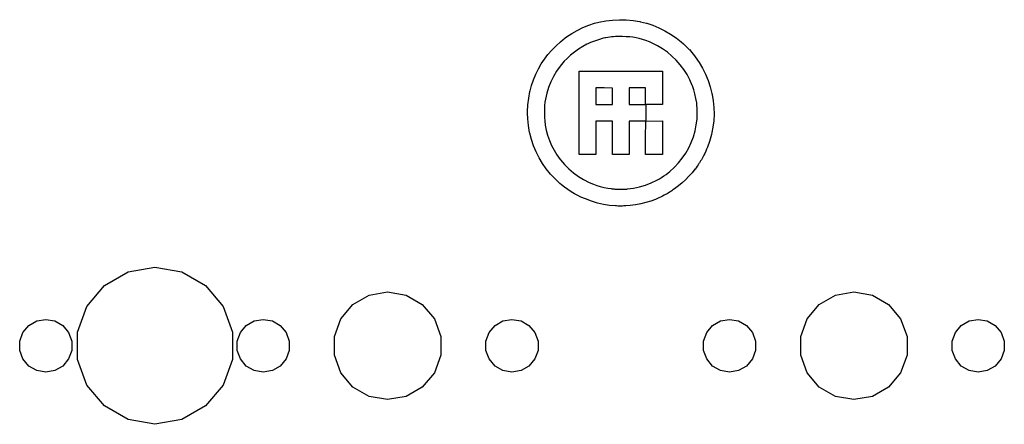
# Model space of a CAD drawing. Extents: x 50 to 349, y -142 to -48.
# Tile 8 of 10: x 309 to 349, y -137 to -120. Entities that reach past the tile are written whole.
import ezdxf

# ---------------------------------------------------------------- set-up
doc = ezdxf.new("R2010")
doc.units = 0
doc.header["$MEASUREMENT"] = 0
doc.layers.add('BLACK', color=7, linetype='CONTINUOUS')

msp = doc.modelspace()

# ---------------------------------------------------------------- linework, layer by layer
at = {"layer": 'Black'}
for p, q in [((331.828, -120.34), (332.064, -120.243)), ((332.064, -120.243), (332.064, -120.243)), ((332.064, -120.243), (332.065, -120.243)), ((332.065, -120.243), (332.303, -120.164)), ((332.303, -120.164), (332.303, -120.164)), ((332.303, -120.164), (332.304, -120.164)), ((332.304, -120.164), (332.48, -120.118)), ((332.48, -120.118), (332.757, -120.063)), ((332.48, -120.118), (332.48, -120.118)), ((332.48, -120.118), (332.48, -120.118)), ((332.757, -120.063), (333.036, -120.029)), ((332.757, -120.063), (332.757, -120.063)), ((332.757, -120.063), (332.757, -120.063)), ((333.036, -120.029), (333.036, -120.029)), ((333.036, -120.029), (333.037, -120.029)), ((333.037, -120.029), (333.316, -120.015)), ((333.316, -120.015), (333.317, -120.015)), ((333.317, -120.015), (333.317, -120.015)), ((333.317, -120.015), (333.597, -120.021)), ((333.597, -120.021), (333.597, -120.021)), ((333.597, -120.021), (333.598, -120.021)), ((333.598, -120.021), (333.878, -120.048)), ((333.878, -120.048), (333.878, -120.048)), ((333.878, -120.048), (333.878, -120.048)), ((333.878, -120.048), (334.158, -120.094)), ((334.158, -120.094), (334.158, -120.094)), ((334.158, -120.094), (334.158, -120.094)), ((334.158, -120.094), (334.174, -120.098)), ((334.174, -120.098), (334.174, -120.098)), ((334.174, -120.098), (334.174, -120.098)), ((334.174, -120.098), (334.431, -120.161)), ((334.431, -120.161), (334.432, -120.161)), ((334.432, -120.161), (334.432, -120.162)), ((334.432, -120.162), (334.686, -120.245)), ((334.686, -120.245), (334.686, -120.245)), ((334.686, -120.245), (334.686, -120.245)), ((334.686, -120.245), (334.935, -120.347)), ((331.163, -120.72), (331.373, -120.58)), ((331.373, -120.58), (331.373, -120.58)), ((331.373, -120.58), (331.374, -120.58)), ((331.374, -120.58), (331.596, -120.453)), ((331.596, -120.453), (331.827, -120.34)), ((331.596, -120.453), (331.596, -120.453)), ((331.596, -120.453), (331.596, -120.453)), ((331.827, -120.34), (331.828, -120.34)), ((331.828, -120.34), (331.828, -120.34)), ((334.935, -120.347), (334.935, -120.347)), ((334.935, -120.347), (334.935, -120.347)), ((334.935, -120.347), (335.177, -120.466)), ((335.177, -120.466), (335.177, -120.466)), ((335.177, -120.466), (335.177, -120.467)), ((335.177, -120.467), (335.41, -120.603)), ((335.41, -120.603), (335.41, -120.603)), ((335.41, -120.603), (335.411, -120.603)), ((335.411, -120.603), (335.634, -120.756)), ((330.732, -121.081), (330.914, -120.916)), ((330.914, -120.916), (331.103, -120.764)), ((330.914, -120.916), (330.914, -120.916)), ((330.914, -120.916), (330.914, -120.916)), ((331.103, -120.764), (331.104, -120.764)), ((331.104, -120.764), (331.163, -120.721)), ((331.104, -120.764), (331.104, -120.764)), ((331.163, -120.721), (331.163, -120.72)), ((331.163, -120.72), (331.163, -120.72)), ((331.992, -121.017), (331.818, -121.112)), ((332.03, -120.999), (331.992, -121.017)), ((332.136, -120.952), (332.03, -120.999)), ((332.254, -120.905), (332.136, -120.952)), ((332.377, -120.861), (332.254, -120.905)), ((332.5, -120.821), (332.377, -120.861)), ((332.616, -120.788), (332.5, -120.821)), ((332.721, -120.763), (332.616, -120.788)), ((332.768, -120.754), (332.721, -120.763)), ((332.848, -120.739), (332.768, -120.754)), ((332.923, -120.728), (332.848, -120.739)), ((332.997, -120.719), (332.923, -120.728)), ((333.075, -120.713), (332.997, -120.719)), ((333.16, -120.709), (333.075, -120.713)), ((333.257, -120.707), (333.16, -120.709)), ((333.37, -120.707), (333.257, -120.707)), ((333.441, -120.707), (333.37, -120.707)), ((333.598, -120.711), (333.441, -120.707)), ((333.74, -120.72), (333.598, -120.711)), ((333.873, -120.735), (333.74, -120.72)), ((334.001, -120.756), (333.873, -120.735)), ((334.127, -120.785), (334.001, -120.756)), ((334.256, -120.823), (334.127, -120.785)), ((334.393, -120.869), (334.256, -120.823)), ((334.542, -120.925), (334.393, -120.869)), ((334.657, -120.973), (334.542, -120.925)), ((334.874, -121.08), (334.657, -120.973)), ((335.082, -121.205), (334.874, -121.08)), ((335.634, -120.756), (335.634, -120.756)), ((335.634, -120.756), (335.634, -120.757)), ((335.634, -120.757), (335.846, -120.925)), ((335.846, -120.925), (335.846, -120.925)), ((335.846, -120.925), (335.846, -120.925)), ((335.846, -120.925), (335.93, -120.999)), ((335.93, -120.999), (335.93, -120.999)), ((335.93, -120.999), (335.93, -120.999)), ((335.93, -120.999), (336.059, -121.12)), ((330.254, -121.633), (330.399, -121.443)), ((330.399, -121.443), (330.559, -121.258)), ((330.399, -121.443), (330.399, -121.443)), ((330.399, -121.443), (330.399, -121.443)), ((330.559, -121.258), (330.559, -121.258)), ((330.559, -121.258), (330.56, -121.258)), ((330.56, -121.258), (330.732, -121.082)), ((330.732, -121.082), (330.732, -121.081)), ((330.732, -121.082), (330.732, -121.082)), ((331.321, -121.466), (331.177, -121.598)), ((331.479, -121.339), (331.321, -121.466)), ((331.645, -121.22), (331.479, -121.339)), ((331.818, -121.112), (331.645, -121.22)), ((335.279, -121.346), (335.082, -121.205)), ((335.466, -121.502), (335.279, -121.346)), ((336.059, -121.12), (336.059, -121.12)), ((336.059, -121.12), (336.059, -121.12)), ((336.059, -121.12), (336.174, -121.239)), ((336.174, -121.239), (336.174, -121.239)), ((336.174, -121.239), (336.175, -121.239)), ((336.175, -121.239), (336.283, -121.362)), ((336.283, -121.362), (336.283, -121.362)), ((336.283, -121.362), (336.283, -121.362)), ((336.283, -121.362), (336.389, -121.494)), ((330.015, -122.023), (330.127, -121.826)), ((330.127, -121.826), (330.254, -121.634)), ((330.127, -121.826), (330.127, -121.826)), ((330.127, -121.826), (330.127, -121.826)), ((330.254, -121.634), (330.254, -121.633)), ((330.254, -121.633), (330.254, -121.633)), ((331.064, -121.715), (330.9, -121.914)), ((331.177, -121.598), (331.064, -121.715)), ((335.64, -121.672), (335.466, -121.502)), ((335.801, -121.856), (335.64, -121.672)), ((335.948, -122.053), (335.801, -121.856)), ((336.389, -121.494), (336.389, -121.494)), ((336.389, -121.494), (336.389, -121.494)), ((336.389, -121.494), (336.416, -121.531)), ((336.416, -121.531), (336.416, -121.531)), ((336.416, -121.531), (336.416, -121.531)), ((336.416, -121.531), (336.577, -121.76)), ((336.577, -121.76), (336.577, -121.76)), ((336.577, -121.76), (336.577, -121.761)), ((336.577, -121.761), (336.718, -121.997)), ((329.809, -122.475), (329.904, -122.247)), ((329.904, -122.247), (330.015, -122.023)), ((329.904, -122.247), (329.904, -122.247)), ((329.904, -122.247), (329.904, -122.247)), ((330.015, -122.023), (330.015, -122.023)), ((330.015, -122.023), (330.015, -122.023)), ((330.753, -122.121), (330.624, -122.336)), ((330.9, -121.914), (330.753, -122.121)), ((331.673, -122.128), (331.673, -122.127)), ((331.673, -122.127), (331.674, -122.127)), ((331.673, -123.137), (331.673, -122.128)), ((331.673, -122.128), (331.673, -122.128)), ((331.674, -122.126), (331.674, -122.125)), ((331.674, -122.125), (331.674, -122.125)), ((331.674, -122.125), (331.675, -122.125)), ((331.674, -122.127), (331.674, -122.126)), ((331.674, -122.126), (331.674, -122.126)), ((331.674, -122.127), (331.674, -122.127)), ((331.675, -122.125), (331.675, -122.124)), ((331.675, -122.124), (331.675, -122.124)), ((331.675, -122.124), (331.676, -122.124)), ((331.676, -122.124), (331.676, -122.124)), ((331.676, -122.124), (331.677, -122.124)), ((331.677, -122.124), (331.677, -122.123)), ((331.677, -122.123), (331.678, -122.123)), ((331.677, -122.124), (331.677, -122.124)), ((331.678, -122.123), (331.678, -122.123)), ((331.678, -122.123), (335.072, -122.123)), ((335.072, -122.123), (335.072, -122.123)), ((335.072, -122.123), (335.073, -122.123)), ((335.073, -122.123), (335.073, -122.124)), ((335.073, -122.124), (335.073, -122.124)), ((335.073, -122.124), (335.074, -122.124)), ((335.074, -122.124), (335.074, -122.124)), ((335.074, -122.124), (335.075, -122.124)), ((335.075, -122.124), (335.075, -122.124)), ((335.075, -122.124), (335.075, -122.125)), ((335.075, -122.125), (335.076, -122.125)), ((335.076, -122.125), (335.076, -122.125)), ((335.076, -122.125), (335.076, -122.126)), ((335.076, -122.126), (335.076, -122.126)), ((335.076, -122.126), (335.076, -122.127)), ((335.076, -122.127), (335.076, -122.127)), ((335.076, -122.127), (335.077, -122.127)), ((335.077, -122.127), (335.077, -122.128)), ((335.077, -122.128), (335.077, -122.128)), ((335.077, -122.128), (335.077, -123.48)), ((336.08, -122.261), (335.948, -122.053)), ((336.196, -122.479), (336.08, -122.261)), ((336.718, -121.997), (336.718, -121.997)), ((336.718, -121.997), (336.718, -121.998)), ((336.718, -121.998), (336.841, -122.242)), ((336.841, -122.242), (336.841, -122.243)), ((336.841, -122.243), (336.841, -122.243)), ((336.841, -122.243), (336.945, -122.496)), ((329.729, -122.704), (329.809, -122.475)), ((329.809, -122.475), (329.809, -122.475)), ((329.809, -122.475), (329.809, -122.475)), ((330.514, -122.559), (330.422, -122.788)), ((330.624, -122.336), (330.514, -122.559)), ((336.295, -122.708), (336.196, -122.479)), ((336.945, -122.496), (336.945, -122.496)), ((336.945, -122.496), (336.945, -122.496)), ((336.945, -122.496), (337.032, -122.758)), ((329.611, -123.223), (329.664, -122.946)), ((329.664, -122.945), (329.668, -122.93)), ((329.664, -122.946), (329.664, -122.945)), ((329.664, -122.946), (329.664, -122.946)), ((329.668, -122.93), (329.729, -122.704)), ((329.668, -122.93), (329.668, -122.93)), ((329.668, -122.93), (329.668, -122.93)), ((329.729, -122.704), (329.729, -122.704)), ((329.729, -122.704), (329.729, -122.704)), ((330.35, -123.024), (330.296, -123.265)), ((330.422, -122.788), (330.35, -123.024)), ((332.692, -122.806), (332.354, -122.804)), ((332.354, -122.804), (332.354, -123.137)), ((333.03, -122.809), (332.692, -122.806)), ((333.03, -123.48), (333.03, -122.809)), ((334.051, -122.804), (333.715, -122.804)), ((333.715, -122.804), (333.718, -123.142)), ((334.386, -122.804), (334.051, -122.804)), ((334.386, -123.48), (334.386, -122.804)), ((336.298, -122.717), (336.295, -122.708)), ((336.354, -122.878), (336.298, -122.717)), ((336.403, -123.053), (336.354, -122.878)), ((336.444, -123.235), (336.403, -123.053)), ((337.032, -122.758), (337.032, -122.759)), ((337.032, -122.759), (337.032, -122.759)), ((337.032, -122.759), (337.1, -123.03)), ((337.1, -123.03), (337.1, -123.031)), ((337.1, -123.031), (337.1, -123.031)), ((337.1, -123.031), (337.108, -123.068)), ((337.108, -123.068), (337.108, -123.068)), ((337.108, -123.068), (337.108, -123.069)), ((337.108, -123.069), (337.153, -123.337)), ((329.578, -123.502), (329.611, -123.223)), ((329.611, -123.223), (329.611, -123.223)), ((329.611, -123.223), (329.611, -123.223)), ((330.276, -123.394), (330.262, -123.531)), ((330.296, -123.265), (330.276, -123.394)), ((331.673, -125.522), (331.673, -123.137)), ((332.354, -123.137), (332.354, -123.218)), ((332.354, -123.218), (332.355, -123.293)), ((332.355, -123.293), (332.355, -123.293)), ((332.355, -123.293), (332.355, -123.358)), ((332.355, -123.358), (332.357, -123.413)), ((332.357, -123.413), (332.358, -123.453)), ((332.358, -123.453), (332.36, -123.476)), ((332.36, -123.476), (332.36, -123.479)), ((332.36, -123.479), (332.368, -123.48)), ((332.368, -123.48), (332.397, -123.481)), ((332.397, -123.481), (332.441, -123.482)), ((332.441, -123.482), (332.499, -123.483)), ((332.499, -123.483), (332.499, -123.483)), ((332.499, -123.483), (332.568, -123.483)), ((332.568, -123.483), (332.644, -123.483)), ((332.644, -123.483), (332.699, -123.482)), ((332.699, -123.482), (333.03, -123.48)), ((333.718, -123.142), (333.72, -123.48)), ((333.72, -123.48), (334.053, -123.482)), ((334.053, -123.482), (334.391, -123.485)), ((334.386, -123.481), (334.386, -123.48)), ((334.386, -123.48), (334.386, -123.48)), ((334.386, -123.48), (334.386, -123.48)), ((334.387, -123.482), (334.386, -123.481)), ((334.386, -123.481), (334.386, -123.481)), ((334.387, -123.483), (334.387, -123.482)), ((334.387, -123.482), (334.387, -123.482)), ((334.387, -123.482), (334.387, -123.482)), ((334.388, -123.483), (334.387, -123.483)), ((334.388, -123.484), (334.388, -123.483)), ((334.388, -123.483), (334.388, -123.483)), ((334.389, -123.484), (334.388, -123.484)), ((334.388, -123.484), (334.388, -123.484)), ((334.39, -123.484), (334.389, -123.484)), ((334.389, -123.484), (334.389, -123.484)), ((334.391, -123.484), (334.39, -123.484)), ((334.39, -123.484), (334.39, -123.484)), ((334.391, -123.485), (334.391, -123.484)), ((335.072, -123.485), (334.391, -123.485)), ((334.391, -123.485), (334.391, -123.485)), ((334.391, -123.485), (334.392, -123.485)), ((334.392, -123.485), (334.392, -123.485)), ((334.392, -123.485), (334.393, -123.485)), ((334.393, -123.485), (334.393, -123.486)), ((334.393, -123.486), (334.393, -123.486)), ((334.393, -123.486), (334.394, -123.486)), ((334.394, -123.486), (334.394, -123.486)), ((334.394, -123.486), (334.395, -123.487)), ((334.395, -123.487), (334.395, -123.487)), ((334.395, -123.487), (334.395, -123.487)), ((334.395, -123.487), (334.395, -123.488)), ((334.395, -123.488), (334.395, -123.488)), ((334.395, -123.488), (334.396, -123.488)), ((334.396, -123.488), (334.396, -123.489)), ((334.396, -123.489), (334.396, -123.489)), ((334.396, -123.489), (334.396, -123.49)), ((334.396, -123.49), (334.396, -123.49)), ((334.396, -123.49), (334.396, -124.16)), ((335.073, -123.484), (335.072, -123.484)), ((335.072, -123.484), (335.072, -123.485)), ((335.074, -123.484), (335.073, -123.484)), ((335.073, -123.484), (335.073, -123.484)), ((335.073, -123.484), (335.073, -123.484)), ((335.075, -123.484), (335.074, -123.484)), ((335.074, -123.484), (335.074, -123.484)), ((335.076, -123.483), (335.075, -123.483)), ((335.075, -123.483), (335.075, -123.483)), ((335.075, -123.483), (335.075, -123.484)), ((335.077, -123.48), (335.076, -123.481)), ((335.076, -123.481), (335.076, -123.481)), ((335.076, -123.481), (335.076, -123.482)), ((335.076, -123.482), (335.076, -123.482)), ((335.076, -123.482), (335.076, -123.482)), ((335.076, -123.482), (335.076, -123.483)), ((335.077, -123.48), (335.077, -123.48)), ((335.077, -123.48), (335.077, -123.48)), ((336.475, -123.419), (336.444, -123.235)), ((336.478, -123.446), (336.475, -123.419)), ((336.486, -123.524), (336.478, -123.446)), ((337.153, -123.337), (337.153, -123.337)), ((337.153, -123.337), (337.153, -123.338)), ((337.153, -123.338), (337.178, -123.608)), ((329.565, -123.782), (329.578, -123.502)), ((329.565, -123.783), (329.565, -123.782)), ((329.566, -123.84), (329.565, -123.783)), ((329.565, -123.783), (329.565, -123.783)), ((329.572, -124.063), (329.566, -123.84)), ((329.578, -123.502), (329.578, -123.502)), ((329.578, -123.502), (329.578, -123.502)), ((330.254, -123.681), (330.252, -123.84)), ((330.252, -123.84), (330.257, -124.001)), ((330.262, -123.531), (330.254, -123.681)), ((336.491, -123.616), (336.486, -123.524)), ((336.495, -123.715), (336.491, -123.616)), ((336.497, -123.816), (336.495, -123.715)), ((336.497, -123.914), (336.497, -123.816)), ((337.184, -123.88), (337.171, -124.15)), ((337.178, -123.608), (337.178, -123.608)), ((337.178, -123.608), (337.178, -123.609)), ((337.178, -123.609), (337.184, -123.88)), ((337.184, -123.88), (337.184, -123.88)), ((337.184, -123.88), (337.184, -123.88)), ((329.6, -124.344), (329.572, -124.063)), ((329.572, -124.063), (329.572, -124.063)), ((329.572, -124.063), (329.572, -124.063)), ((330.257, -124.001), (330.267, -124.159)), ((330.267, -124.159), (330.284, -124.309)), ((332.692, -124.168), (332.354, -124.165)), ((332.354, -124.165), (332.354, -125.522)), ((333.03, -124.17), (332.692, -124.168)), ((333.035, -125.522), (333.03, -124.17)), ((334.391, -124.165), (333.715, -124.165)), ((333.715, -124.165), (333.715, -125.522)), ((334.388, -124.844), (334.391, -124.165)), ((334.391, -124.165), (334.391, -124.165)), ((334.391, -124.165), (334.391, -124.165)), ((334.396, -124.16), (335.072, -124.155)), ((334.396, -124.16), (334.396, -124.16)), ((334.396, -124.16), (334.396, -124.16)), ((335.072, -124.155), (335.072, -124.155)), ((335.072, -124.155), (335.073, -124.155)), ((335.073, -124.155), (335.073, -124.155)), ((335.073, -124.155), (335.073, -124.155)), ((335.073, -124.155), (335.074, -124.156)), ((335.074, -124.156), (335.074, -124.156)), ((335.074, -124.156), (335.075, -124.156)), ((335.075, -124.156), (335.075, -124.156)), ((335.075, -124.156), (335.075, -124.156)), ((335.075, -124.156), (335.076, -124.157)), ((335.076, -124.157), (335.076, -124.157)), ((335.076, -124.157), (335.076, -124.157)), ((335.076, -124.157), (335.076, -124.158)), ((335.076, -124.158), (335.076, -124.158)), ((335.076, -124.158), (335.076, -124.159)), ((335.076, -124.159), (335.077, -124.159)), ((335.077, -124.159), (335.077, -124.16)), ((335.077, -124.16), (335.077, -124.16)), ((335.077, -124.16), (335.077, -125.522)), ((336.46, -124.317), (336.49, -124.078)), ((336.49, -124.078), (336.495, -124.003)), ((336.495, -124.003), (336.497, -123.914)), ((337.171, -124.15), (337.138, -124.417)), ((337.171, -124.15), (337.171, -124.15)), ((337.171, -124.15), (337.171, -124.15)), ((329.648, -124.623), (329.6, -124.344)), ((329.6, -124.344), (329.6, -124.344)), ((329.6, -124.344), (329.6, -124.344)), ((329.648, -124.624), (329.648, -124.623)), ((329.648, -124.623), (329.648, -124.623)), ((329.655, -124.66), (329.648, -124.624)), ((329.722, -124.918), (329.655, -124.66)), ((329.655, -124.66), (329.655, -124.66)), ((329.655, -124.66), (329.655, -124.66)), ((330.284, -124.309), (330.287, -124.332)), ((330.287, -124.332), (330.326, -124.536)), ((330.326, -124.536), (330.383, -124.744)), ((336.341, -124.805), (336.41, -124.565)), ((336.41, -124.565), (336.46, -124.317)), ((337.098, -124.625), (337.077, -124.715)), ((337.138, -124.417), (337.098, -124.625)), ((337.098, -124.625), (337.098, -124.625)), ((337.098, -124.625), (337.098, -124.625)), ((337.138, -124.417), (337.138, -124.417)), ((337.138, -124.417), (337.138, -124.417)), ((329.808, -125.171), (329.722, -124.918)), ((329.722, -124.918), (329.722, -124.918)), ((329.722, -124.918), (329.722, -124.918)), ((330.383, -124.744), (330.457, -124.951)), ((330.457, -124.951), (330.546, -125.156)), ((334.386, -125.522), (334.388, -124.844)), ((336.149, -125.262), (336.254, -125.038)), ((336.254, -125.038), (336.341, -124.805)), ((336.973, -125.081), (336.948, -125.149)), ((336.976, -125.072), (336.973, -125.081)), ((336.973, -125.081), (336.973, -125.081)), ((336.973, -125.081), (336.973, -125.081)), ((337, -124.996), (336.976, -125.072)), ((336.976, -125.072), (336.976, -125.072)), ((336.976, -125.072), (336.976, -125.072)), ((337.026, -124.907), (337, -124.996)), ((337, -124.996), (337, -124.996)), ((337, -124.996), (337, -124.996)), ((337.053, -124.812), (337.026, -124.907)), ((337.026, -124.907), (337.026, -124.907)), ((337.026, -124.907), (337.026, -124.907)), ((337.077, -124.715), (337.053, -124.811)), ((337.053, -124.811), (337.053, -124.811)), ((337.053, -124.811), (337.053, -124.812)), ((337.077, -124.715), (337.077, -124.715)), ((337.077, -124.715), (337.077, -124.715)), ((329.808, -125.172), (329.808, -125.171)), ((329.913, -125.419), (329.808, -125.172)), ((329.808, -125.172), (329.808, -125.172)), ((330.035, -125.66), (329.913, -125.419)), ((329.913, -125.419), (329.913, -125.419)), ((329.913, -125.419), (329.913, -125.419)), ((330.546, -125.156), (330.649, -125.356)), ((330.649, -125.356), (330.765, -125.546)), ((335.888, -125.681), (336.027, -125.477)), ((336.027, -125.477), (336.149, -125.262)), ((336.804, -125.483), (336.766, -125.562)), ((336.843, -125.398), (336.804, -125.483)), ((336.804, -125.483), (336.804, -125.483)), ((336.804, -125.483), (336.804, -125.483)), ((336.882, -125.311), (336.843, -125.397)), ((336.843, -125.397), (336.843, -125.398)), ((336.843, -125.398), (336.843, -125.398)), ((336.917, -125.226), (336.882, -125.311)), ((336.882, -125.311), (336.882, -125.311)), ((336.882, -125.311), (336.882, -125.311)), ((336.948, -125.149), (336.917, -125.226)), ((336.917, -125.226), (336.917, -125.226)), ((336.917, -125.226), (336.917, -125.226)), ((336.948, -125.149), (336.948, -125.149)), ((336.948, -125.149), (336.948, -125.149)), ((330.174, -125.892), (330.035, -125.66)), ((330.035, -125.66), (330.035, -125.66)), ((330.035, -125.66), (330.035, -125.66)), ((330.33, -126.115), (330.174, -125.892)), ((330.174, -125.892), (330.174, -125.892)), ((330.174, -125.892), (330.174, -125.892)), ((330.765, -125.546), (330.893, -125.726)), ((330.893, -125.726), (330.905, -125.742)), ((330.905, -125.742), (331.069, -125.934)), ((331.673, -125.523), (331.673, -125.522)), ((331.673, -125.522), (331.673, -125.522)), ((331.674, -125.523), (331.673, -125.523)), ((331.674, -125.524), (331.674, -125.523)), ((331.674, -125.523), (331.674, -125.523)), ((331.674, -125.525), (331.674, -125.524)), ((331.674, -125.524), (331.674, -125.524)), ((331.675, -125.525), (331.674, -125.525)), ((331.674, -125.525), (331.674, -125.525)), ((331.675, -125.526), (331.675, -125.525)), ((331.676, -125.526), (331.675, -125.526)), ((331.675, -125.526), (331.675, -125.526)), ((331.677, -125.526), (331.676, -125.526)), ((331.676, -125.526), (331.676, -125.526)), ((331.677, -125.527), (331.677, -125.526)), ((331.677, -125.526), (331.677, -125.526)), ((331.678, -125.527), (331.677, -125.527)), ((332.349, -125.527), (331.678, -125.527)), ((331.678, -125.527), (331.678, -125.527)), ((332.35, -125.527), (332.349, -125.527)), ((332.349, -125.527), (332.349, -125.527)), ((332.351, -125.526), (332.35, -125.526)), ((332.35, -125.526), (332.35, -125.527)), ((332.352, -125.526), (332.351, -125.526)), ((332.351, -125.526), (332.351, -125.526)), ((332.351, -125.526), (332.351, -125.526)), ((332.353, -125.525), (332.352, -125.525)), ((332.352, -125.525), (332.352, -125.526)), ((332.352, -125.526), (332.352, -125.526)), ((332.354, -125.523), (332.353, -125.524)), ((332.353, -125.524), (332.353, -125.524)), ((332.353, -125.524), (332.353, -125.525)), ((332.353, -125.525), (332.353, -125.525)), ((332.354, -125.522), (332.354, -125.522)), ((332.354, -125.522), (332.354, -125.523)), ((332.354, -125.523), (332.354, -125.523)), ((332.354, -125.523), (332.354, -125.523)), ((333.035, -125.523), (333.035, -125.522)), ((333.035, -125.522), (333.035, -125.522)), ((333.035, -125.524), (333.035, -125.523)), ((333.035, -125.523), (333.035, -125.523)), ((333.035, -125.523), (333.035, -125.523)), ((333.036, -125.524), (333.035, -125.524)), ((333.036, -125.525), (333.036, -125.524)), ((333.037, -125.526), (333.036, -125.525)), ((333.036, -125.525), (333.036, -125.525)), ((333.036, -125.525), (333.036, -125.525)), ((333.038, -125.526), (333.037, -125.526)), ((333.037, -125.526), (333.037, -125.526)), ((333.037, -125.526), (333.037, -125.526)), ((333.039, -125.526), (333.038, -125.526)), ((333.038, -125.526), (333.038, -125.526)), ((333.039, -125.527), (333.039, -125.526)), ((333.04, -125.527), (333.039, -125.527)), ((333.039, -125.527), (333.039, -125.527)), ((333.71, -125.527), (333.04, -125.527)), ((333.711, -125.527), (333.71, -125.527)), ((333.712, -125.526), (333.711, -125.527)), ((333.711, -125.527), (333.711, -125.527)), ((333.713, -125.526), (333.712, -125.526)), ((333.712, -125.526), (333.712, -125.526)), ((333.712, -125.526), (333.712, -125.526)), ((333.714, -125.525), (333.713, -125.526)), ((333.713, -125.526), (333.713, -125.526)), ((333.713, -125.526), (333.713, -125.526)), ((333.715, -125.524), (333.714, -125.525)), ((333.714, -125.525), (333.714, -125.525)), ((333.714, -125.525), (333.714, -125.525)), ((333.715, -125.522), (333.715, -125.522)), ((333.715, -125.522), (333.715, -125.523)), ((333.715, -125.523), (333.715, -125.523)), ((333.715, -125.523), (333.715, -125.523)), ((333.715, -125.523), (333.715, -125.524)), ((333.715, -125.524), (333.715, -125.524)), ((334.386, -125.523), (334.386, -125.522)), ((334.386, -125.522), (334.386, -125.522)), ((334.386, -125.524), (334.386, -125.523)), ((334.386, -125.523), (334.386, -125.523)), ((334.386, -125.523), (334.386, -125.523)), ((334.387, -125.524), (334.386, -125.524)), ((334.387, -125.525), (334.387, -125.524)), ((334.388, -125.526), (334.387, -125.525)), ((334.387, -125.525), (334.387, -125.525)), ((334.387, -125.525), (334.387, -125.525)), ((334.389, -125.526), (334.388, -125.526)), ((334.388, -125.526), (334.388, -125.526)), ((334.388, -125.526), (334.388, -125.526)), ((334.39, -125.526), (334.389, -125.526)), ((334.389, -125.526), (334.389, -125.526)), ((334.39, -125.527), (334.39, -125.526)), ((334.391, -125.527), (334.39, -125.527)), ((334.39, -125.527), (334.39, -125.527)), ((335.072, -125.527), (334.391, -125.527)), ((335.073, -125.527), (335.072, -125.527)), ((335.072, -125.527), (335.072, -125.527)), ((335.074, -125.526), (335.073, -125.526)), ((335.073, -125.526), (335.073, -125.526)), ((335.073, -125.526), (335.073, -125.527)), ((335.075, -125.526), (335.074, -125.526)), ((335.074, -125.526), (335.074, -125.526)), ((335.076, -125.525), (335.075, -125.525)), ((335.075, -125.525), (335.075, -125.526)), ((335.075, -125.526), (335.075, -125.526)), ((335.077, -125.523), (335.076, -125.523)), ((335.076, -125.523), (335.076, -125.523)), ((335.076, -125.523), (335.076, -125.524)), ((335.076, -125.524), (335.076, -125.524)), ((335.076, -125.524), (335.076, -125.525)), ((335.076, -125.525), (335.076, -125.525)), ((335.077, -125.522), (335.077, -125.522)), ((335.077, -125.522), (335.077, -125.523)), ((335.561, -126.057), (335.733, -125.875)), ((335.733, -125.875), (335.888, -125.681)), ((336.567, -125.902), (336.534, -125.95)), ((336.591, -125.865), (336.567, -125.902)), ((336.567, -125.902), (336.567, -125.902)), ((336.567, -125.902), (336.567, -125.902)), ((336.603, -125.846), (336.591, -125.865)), ((336.591, -125.865), (336.591, -125.865)), ((336.591, -125.865), (336.591, -125.865)), ((336.635, -125.794), (336.603, -125.846)), ((336.603, -125.846), (336.603, -125.846)), ((336.667, -125.741), (336.635, -125.794)), ((336.635, -125.794), (336.635, -125.794)), ((336.635, -125.794), (336.635, -125.794)), ((336.694, -125.697), (336.667, -125.741)), ((336.667, -125.741), (336.667, -125.741)), ((336.667, -125.741), (336.667, -125.741)), ((336.7, -125.687), (336.694, -125.697)), ((336.694, -125.697), (336.694, -125.697)), ((336.694, -125.697), (336.694, -125.697)), ((336.731, -125.631), (336.7, -125.687)), ((336.7, -125.687), (336.7, -125.687)), ((336.7, -125.687), (336.7, -125.687)), ((336.766, -125.562), (336.731, -125.631)), ((336.731, -125.631), (336.731, -125.631)), ((336.731, -125.631), (336.731, -125.631)), ((336.766, -125.562), (336.766, -125.562)), ((336.766, -125.562), (336.766, -125.562)), ((330.501, -126.327), (330.33, -126.115)), ((330.33, -126.115), (330.33, -126.115)), ((330.33, -126.115), (330.33, -126.115)), ((331.069, -125.934), (331.247, -126.113)), ((331.247, -126.113), (331.438, -126.276)), ((331.438, -126.276), (331.641, -126.424)), ((335.222, -126.343), (335.307, -126.279)), ((335.307, -126.279), (335.373, -126.226)), ((335.373, -126.226), (335.561, -126.057)), ((336.289, -126.275), (336.161, -126.418)), ((336.402, -126.134), (336.289, -126.275)), ((336.289, -126.275), (336.289, -126.275)), ((336.289, -126.275), (336.289, -126.275)), ((336.407, -126.127), (336.402, -126.134)), ((336.402, -126.134), (336.402, -126.134)), ((336.402, -126.134), (336.402, -126.134)), ((336.451, -126.067), (336.407, -126.127)), ((336.407, -126.127), (336.407, -126.127)), ((336.407, -126.127), (336.407, -126.127)), ((336.494, -126.007), (336.451, -126.067)), ((336.451, -126.067), (336.451, -126.067)), ((336.451, -126.067), (336.451, -126.067)), ((336.534, -125.951), (336.494, -126.007)), ((336.494, -126.007), (336.494, -126.007)), ((336.494, -126.007), (336.494, -126.007)), ((336.534, -125.95), (336.534, -125.95)), ((336.534, -125.95), (336.534, -125.951)), ((330.687, -126.527), (330.501, -126.327)), ((330.501, -126.327), (330.501, -126.327)), ((330.501, -126.327), (330.501, -126.327)), ((330.688, -126.527), (330.687, -126.527)), ((330.687, -126.527), (330.687, -126.527)), ((330.887, -126.714), (330.688, -126.527)), ((331.641, -126.424), (331.856, -126.556)), ((331.856, -126.556), (332.081, -126.67)), ((332.081, -126.67), (332.258, -126.745)), ((334.385, -126.781), (334.62, -126.691)), ((334.62, -126.691), (334.848, -126.582)), ((334.848, -126.582), (334.875, -126.568)), ((334.875, -126.568), (334.952, -126.523)), ((334.952, -126.523), (335.039, -126.469)), ((335.039, -126.469), (335.131, -126.407)), ((335.131, -126.407), (335.222, -126.343)), ((335.881, -126.69), (335.739, -126.81)), ((335.882, -126.69), (335.881, -126.69)), ((335.881, -126.69), (335.881, -126.69)), ((336.024, -126.558), (335.882, -126.69)), ((336.161, -126.418), (336.024, -126.558)), ((336.024, -126.558), (336.024, -126.558)), ((336.024, -126.558), (336.024, -126.558)), ((336.161, -126.418), (336.161, -126.418)), ((336.161, -126.418), (336.161, -126.418)), ((330.888, -126.714), (330.887, -126.714)), ((330.958, -126.773), (330.888, -126.714)), ((330.888, -126.714), (330.888, -126.714)), ((331.08, -126.867), (330.958, -126.773)), ((330.958, -126.773), (330.958, -126.773)), ((330.958, -126.773), (330.958, -126.773)), ((331.212, -126.961), (331.08, -126.867)), ((331.08, -126.867), (331.08, -126.867)), ((331.08, -126.867), (331.08, -126.867)), ((331.349, -127.051), (331.212, -126.961)), ((331.212, -126.961), (331.212, -126.961)), ((331.212, -126.961), (331.212, -126.961)), ((331.487, -127.134), (331.349, -127.051)), ((331.349, -127.051), (331.349, -127.051)), ((331.349, -127.051), (331.349, -127.051)), ((332.258, -126.745), (332.392, -126.792)), ((332.392, -126.792), (332.538, -126.836)), ((332.538, -126.836), (332.69, -126.873)), ((332.69, -126.873), (332.841, -126.904)), ((332.841, -126.904), (332.983, -126.925)), ((332.983, -126.925), (333.01, -126.928)), ((333.01, -126.928), (333.01, -126.928)), ((333.01, -126.928), (333.058, -126.933)), ((333.058, -126.933), (333.058, -126.933)), ((333.058, -126.933), (333.058, -126.933)), ((333.058, -126.933), (333.101, -126.938)), ((333.101, -126.938), (333.101, -126.938)), ((333.101, -126.938), (333.101, -126.938)), ((333.101, -126.938), (333.134, -126.941)), ((333.134, -126.941), (333.134, -126.941)), ((333.134, -126.941), (333.134, -126.941)), ((333.134, -126.941), (333.147, -126.943)), ((333.147, -126.943), (333.181, -126.945)), ((333.181, -126.945), (333.231, -126.947)), ((333.231, -126.947), (333.293, -126.948)), ((333.293, -126.948), (333.362, -126.948)), ((333.362, -126.948), (333.433, -126.947)), ((333.433, -126.947), (333.503, -126.946)), ((333.503, -126.946), (333.566, -126.944)), ((333.566, -126.944), (333.619, -126.941)), ((333.619, -126.941), (333.644, -126.939)), ((333.644, -126.939), (333.895, -126.906)), ((333.895, -126.906), (334.142, -126.853)), ((334.142, -126.853), (334.385, -126.781)), ((335.312, -127.104), (335.263, -127.134)), ((335.365, -127.071), (335.312, -127.104)), ((335.312, -127.104), (335.312, -127.104)), ((335.415, -127.041), (335.365, -127.071)), ((335.365, -127.071), (335.365, -127.071)), ((335.365, -127.071), (335.365, -127.071)), ((335.418, -127.039), (335.415, -127.041)), ((335.415, -127.041), (335.415, -127.041)), ((335.415, -127.041), (335.415, -127.041)), ((335.419, -127.039), (335.418, -127.039)), ((335.418, -127.039), (335.418, -127.039)), ((335.457, -127.014), (335.419, -127.039)), ((335.507, -126.979), (335.457, -127.014)), ((335.457, -127.014), (335.457, -127.014)), ((335.457, -127.014), (335.457, -127.014)), ((335.564, -126.939), (335.507, -126.979)), ((335.507, -126.979), (335.507, -126.979)), ((335.507, -126.979), (335.507, -126.979)), ((335.624, -126.896), (335.564, -126.939)), ((335.564, -126.939), (335.564, -126.939)), ((335.564, -126.939), (335.564, -126.939)), ((335.625, -126.896), (335.624, -126.896)), ((335.684, -126.852), (335.625, -126.896)), ((335.625, -126.896), (335.625, -126.896)), ((335.739, -126.81), (335.684, -126.852)), ((335.684, -126.852), (335.684, -126.852)), ((335.684, -126.852), (335.684, -126.852)), ((335.739, -126.81), (335.739, -126.81)), ((335.739, -126.81), (335.739, -126.81)), ((331.621, -127.208), (331.487, -127.134)), ((331.487, -127.134), (331.487, -127.134)), ((331.487, -127.134), (331.487, -127.134)), ((331.622, -127.208), (331.621, -127.208)), ((331.747, -127.27), (331.622, -127.208)), ((331.622, -127.208), (331.622, -127.208)), ((331.927, -127.347), (331.747, -127.27)), ((331.747, -127.27), (331.747, -127.27)), ((331.747, -127.27), (331.747, -127.27)), ((332.174, -127.439), (331.927, -127.347)), ((331.927, -127.347), (331.927, -127.347)), ((331.927, -127.347), (331.927, -127.347)), ((332.175, -127.439), (332.174, -127.439)), ((332.174, -127.439), (332.174, -127.439)), ((332.419, -127.512), (332.175, -127.439)), ((332.663, -127.568), (332.419, -127.512)), ((332.419, -127.512), (332.419, -127.512)), ((332.419, -127.512), (332.419, -127.512)), ((334.403, -127.493), (334.193, -127.544)), ((334.603, -127.432), (334.403, -127.493)), ((334.403, -127.493), (334.403, -127.493)), ((334.403, -127.493), (334.403, -127.493)), ((334.789, -127.363), (334.603, -127.432)), ((334.603, -127.432), (334.603, -127.432)), ((334.603, -127.432), (334.603, -127.432)), ((334.845, -127.339), (334.789, -127.363)), ((334.789, -127.363), (334.789, -127.363)), ((334.789, -127.363), (334.789, -127.363)), ((334.923, -127.304), (334.845, -127.339)), ((334.845, -127.339), (334.845, -127.339)), ((334.845, -127.339), (334.845, -127.339)), ((335.002, -127.268), (334.923, -127.304)), ((334.923, -127.304), (334.923, -127.304)), ((334.923, -127.304), (334.923, -127.304)), ((335.078, -127.232), (335.002, -127.268)), ((335.002, -127.268), (335.002, -127.268)), ((335.002, -127.268), (335.002, -127.268)), ((335.146, -127.198), (335.078, -127.232)), ((335.078, -127.232), (335.078, -127.232)), ((335.078, -127.232), (335.078, -127.232)), ((335.204, -127.168), (335.146, -127.198)), ((335.146, -127.198), (335.146, -127.198)), ((335.146, -127.198), (335.146, -127.198)), ((335.247, -127.144), (335.204, -127.168)), ((335.204, -127.168), (335.204, -127.168)), ((335.204, -127.168), (335.204, -127.168)), ((335.263, -127.134), (335.247, -127.144)), ((335.247, -127.144), (335.247, -127.144)), ((335.247, -127.144), (335.247, -127.144)), ((335.263, -127.134), (335.263, -127.134)), ((335.263, -127.134), (335.263, -127.134)), ((332.908, -127.607), (332.663, -127.568)), ((332.663, -127.568), (332.663, -127.568)), ((332.663, -127.568), (332.663, -127.568)), ((333.156, -127.629), (332.908, -127.607)), ((332.908, -127.607), (332.908, -127.607)), ((332.908, -127.607), (332.908, -127.607)), ((333.205, -127.632), (333.156, -127.629)), ((333.156, -127.629), (333.156, -127.629)), ((333.156, -127.629), (333.156, -127.629)), ((333.267, -127.635), (333.205, -127.632)), ((333.205, -127.632), (333.205, -127.632)), ((333.205, -127.632), (333.205, -127.632)), ((333.317, -127.637), (333.267, -127.635)), ((333.267, -127.635), (333.267, -127.635)), ((333.267, -127.635), (333.267, -127.635)), ((333.36, -127.638), (333.317, -127.637)), ((333.317, -127.637), (333.317, -127.637)), ((333.317, -127.637), (333.317, -127.637)), ((333.402, -127.637), (333.36, -127.638)), ((333.36, -127.638), (333.36, -127.638)), ((333.36, -127.638), (333.36, -127.638)), ((333.403, -127.637), (333.402, -127.637)), ((333.449, -127.636), (333.403, -127.637)), ((333.403, -127.637), (333.403, -127.637)), ((333.504, -127.633), (333.449, -127.636)), ((333.449, -127.636), (333.449, -127.636)), ((333.449, -127.636), (333.449, -127.636)), ((333.573, -127.629), (333.504, -127.633)), ((333.504, -127.633), (333.504, -127.633)), ((333.504, -127.633), (333.504, -127.633)), ((333.574, -127.629), (333.573, -127.629)), ((333.573, -127.629), (333.573, -127.629)), ((333.761, -127.614), (333.574, -127.629)), ((333.977, -127.585), (333.761, -127.614)), ((333.761, -127.614), (333.761, -127.614)), ((333.761, -127.614), (333.761, -127.614)), ((333.978, -127.585), (333.977, -127.585)), ((333.977, -127.585), (333.977, -127.585)), ((334.193, -127.544), (333.978, -127.585)), ((334.193, -127.544), (334.193, -127.544)), ((334.193, -127.544), (334.193, -127.544)), ((312.278, -130.889), (313.244, -130.331)), ((313.244, -130.331), (314.342, -130.138)), ((314.342, -130.138), (315.441, -130.331)), ((315.441, -130.331), (316.407, -130.889)), ((311.561, -131.744), (312.278, -130.889)), ((316.407, -130.889), (317.124, -131.744)), ((322.434, -131.663), (323.097, -131.281)), ((323.097, -131.281), (323.85, -131.148)), ((323.85, -131.148), (324.603, -131.281)), ((324.603, -131.281), (325.266, -131.663)), ((341.484, -131.663), (342.147, -131.281)), ((342.147, -131.281), (342.9, -131.148)), ((342.9, -131.148), (343.653, -131.281)), ((343.653, -131.281), (344.316, -131.663)), ((311.179, -132.792), (311.561, -131.744)), ((317.124, -131.744), (317.506, -132.792)), ((321.943, -132.249), (322.434, -131.663)), ((325.266, -131.663), (325.757, -132.249)), ((340.993, -132.249), (341.484, -131.663)), ((344.316, -131.663), (344.807, -132.249)), ((309.186, -132.523), (309.511, -132.336)), ((309.511, -132.336), (309.88, -132.271)), ((309.88, -132.271), (310.249, -132.336)), ((310.249, -132.336), (310.574, -132.523)), ((318.076, -132.523), (318.401, -132.336)), ((318.401, -132.336), (318.77, -132.271)), ((318.77, -132.271), (319.139, -132.336)), ((319.139, -132.336), (319.464, -132.523)), ((321.681, -132.968), (321.943, -132.249)), ((325.757, -132.249), (326.019, -132.968)), ((328.236, -132.523), (328.561, -132.336)), ((328.561, -132.336), (328.93, -132.271)), ((328.93, -132.271), (329.299, -132.336)), ((329.299, -132.336), (329.624, -132.523)), ((337.126, -132.523), (337.451, -132.336)), ((337.451, -132.336), (337.82, -132.271)), ((337.82, -132.271), (338.189, -132.336)), ((338.189, -132.336), (338.514, -132.523)), ((340.731, -132.968), (340.993, -132.249)), ((344.807, -132.249), (345.069, -132.968)), ((347.286, -132.523), (347.611, -132.336)), ((347.611, -132.336), (347.98, -132.271)), ((347.98, -132.271), (348.349, -132.336)), ((348.349, -132.336), (348.674, -132.523)), ((308.945, -132.81), (309.186, -132.523)), ((310.574, -132.523), (310.815, -132.81)), ((317.835, -132.81), (318.076, -132.523)), ((319.464, -132.523), (319.705, -132.81)), ((327.995, -132.81), (328.236, -132.523)), ((329.624, -132.523), (329.865, -132.81)), ((336.885, -132.81), (337.126, -132.523)), ((338.514, -132.523), (338.755, -132.81)), ((347.045, -132.81), (347.286, -132.523)), ((348.674, -132.523), (348.915, -132.81)), ((308.817, -133.163), (308.945, -132.81)), ((310.815, -132.81), (310.943, -133.163)), ((311.179, -133.908), (311.179, -132.792)), ((317.506, -132.792), (317.506, -133.908)), ((317.707, -133.163), (317.835, -132.81)), ((319.705, -132.81), (319.833, -133.163)), ((321.681, -133.732), (321.681, -132.968)), ((326.019, -132.968), (326.019, -133.732)), ((327.867, -133.163), (327.995, -132.81)), ((329.865, -132.81), (329.993, -133.163)), ((336.757, -133.163), (336.885, -132.81)), ((338.755, -132.81), (338.883, -133.163)), ((340.731, -133.732), (340.731, -132.968)), ((345.069, -132.968), (345.069, -133.732)), ((346.917, -133.163), (347.045, -132.81)), ((348.915, -132.81), (349.043, -133.163)), ((308.817, -133.537), (308.817, -133.163)), ((308.945, -133.89), (308.817, -133.537)), ((310.943, -133.537), (310.815, -133.89)), ((310.943, -133.163), (310.943, -133.537)), ((317.707, -133.537), (317.707, -133.163)), ((317.835, -133.89), (317.707, -133.537)), ((319.833, -133.537), (319.705, -133.89)), ((319.833, -133.163), (319.833, -133.537)), ((327.867, -133.537), (327.867, -133.163)), ((327.995, -133.89), (327.867, -133.537)), ((329.993, -133.537), (329.865, -133.89)), ((329.993, -133.163), (329.993, -133.537)), ((336.757, -133.537), (336.757, -133.163)), ((336.885, -133.89), (336.757, -133.537)), ((338.883, -133.537), (338.755, -133.89)), ((338.883, -133.163), (338.883, -133.537)), ((346.917, -133.537), (346.917, -133.163)), ((347.045, -133.89), (346.917, -133.537)), ((349.043, -133.537), (348.915, -133.89)), ((349.043, -133.163), (349.043, -133.537)), ((309.186, -134.177), (308.945, -133.89)), ((310.815, -133.89), (310.574, -134.177)), ((311.561, -134.956), (311.179, -133.908)), ((317.506, -133.908), (317.124, -134.956)), ((318.076, -134.177), (317.835, -133.89)), ((319.705, -133.89), (319.464, -134.177)), ((321.943, -134.451), (321.681, -133.732)), ((326.019, -133.732), (325.757, -134.451)), ((328.236, -134.177), (327.995, -133.89)), ((329.865, -133.89), (329.624, -134.177)), ((337.126, -134.177), (336.885, -133.89)), ((338.755, -133.89), (338.514, -134.177)), ((340.993, -134.451), (340.731, -133.732)), ((345.069, -133.732), (344.807, -134.451)), ((347.286, -134.177), (347.045, -133.89)), ((348.915, -133.89), (348.674, -134.177)), ((309.511, -134.364), (309.186, -134.177)), ((310.574, -134.177), (310.249, -134.364)), ((318.401, -134.364), (318.076, -134.177)), ((319.464, -134.177), (319.139, -134.364)), ((328.561, -134.364), (328.236, -134.177)), ((329.624, -134.177), (329.299, -134.364)), ((337.451, -134.364), (337.126, -134.177)), ((338.514, -134.177), (338.189, -134.364)), ((347.611, -134.364), (347.286, -134.177)), ((348.674, -134.177), (348.349, -134.364)), ((309.88, -134.429), (309.511, -134.364)), ((310.249, -134.364), (309.88, -134.429)), ((318.77, -134.429), (318.401, -134.364)), ((319.139, -134.364), (318.77, -134.429)), ((322.434, -135.037), (321.943, -134.451)), ((325.757, -134.451), (325.266, -135.037)), ((328.93, -134.429), (328.561, -134.364)), ((329.299, -134.364), (328.93, -134.429)), ((337.82, -134.429), (337.451, -134.364)), ((338.189, -134.364), (337.82, -134.429)), ((341.484, -135.037), (340.993, -134.451)), ((344.807, -134.451), (344.316, -135.037)), ((347.98, -134.429), (347.611, -134.364)), ((348.349, -134.364), (347.98, -134.429)), ((312.278, -135.811), (311.561, -134.956)), ((317.124, -134.956), (316.407, -135.811)), ((323.097, -135.419), (322.434, -135.037)), ((325.266, -135.037), (324.603, -135.419)), ((342.147, -135.419), (341.484, -135.037)), ((344.316, -135.037), (343.653, -135.419)), ((323.85, -135.552), (323.097, -135.419)), ((324.603, -135.419), (323.85, -135.552)), ((342.9, -135.552), (342.147, -135.419)), ((343.653, -135.419), (342.9, -135.552)), ((313.244, -136.369), (312.278, -135.811)), ((316.407, -135.811), (315.441, -136.369)), ((314.342, -136.562), (313.244, -136.369)), ((315.441, -136.369), (314.342, -136.562))]:
    msp.add_line(p, q, dxfattribs=at)

doc.saveas('drawing.dxf')
